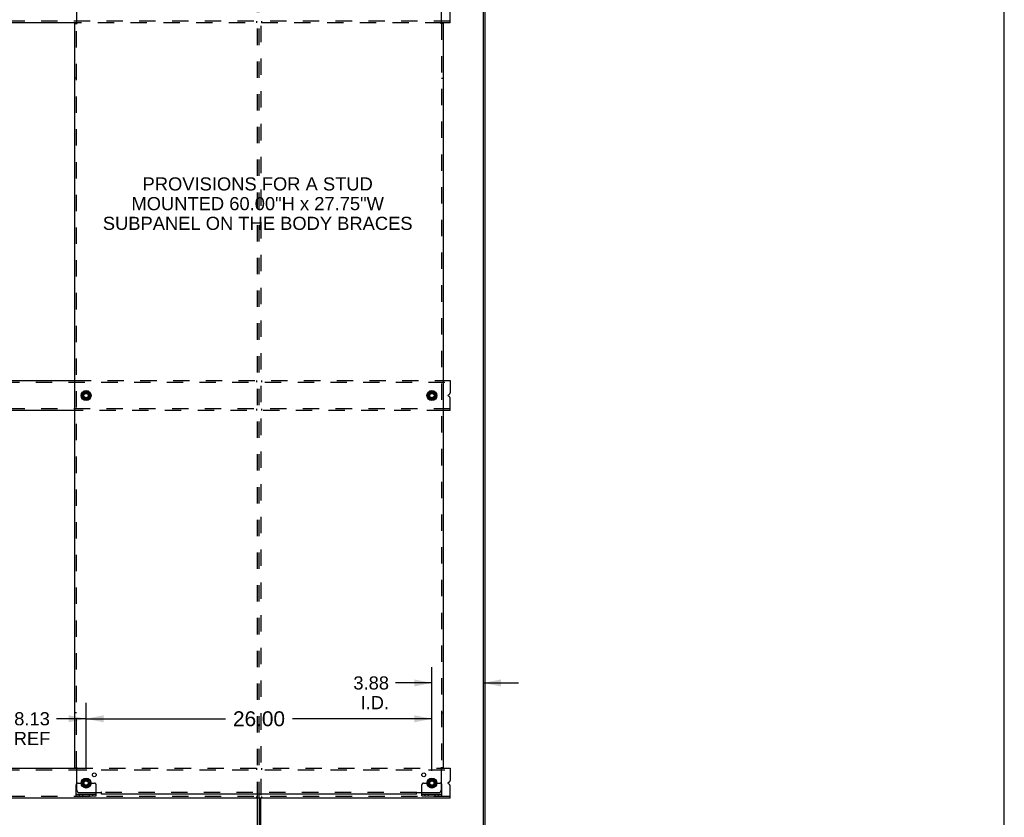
# Model space of a CAD drawing. Header units: inches. Extents: x 0 to 224, y 0 to 145.
# Tile 12 of 13: x 150 to 224, y 52 to 112. Entities that reach past the tile are written whole.
import ezdxf

# ---------------------------------------------------------------- set-up
doc = ezdxf.new("R2010")
doc.units = ezdxf.units.IN
doc.header["$LTSCALE"] = 12.302632
doc.header["$MEASUREMENT"] = 0
doc.linetypes.add('DOT', pattern=[0.2, 0.1, -0.1])
doc.linetypes.add('HIDDEN', pattern=[0.2, 0.1, -0.1])
doc.layers.get('0').update_dxf_attribs({"linetype": 'CONTINUOUS'})
for name, color, linetype in [('DEFAULT_2', 8, 'HIDDEN'), ('DIMENSIONS', 7, 'CONTINUOUS'), ('RH_SUB_LESS_THAN_30', 7, 'CONTINUOUS'), ('SUBPANELS', 7, 'CONTINUOUS')]:
    doc.layers.add(name, color=color, linetype=linetype)
doc.styles.get("Standard").update_dxf_attribs({"font": 'arial.ttf'})
doc.dimstyles.new('DIMSTYLE_1', dxfattribs={"dimtxt": 0.986842, "dimasz": 1.315789, "dimexe": 0.09, "dimexo": 0.07, "dimgap": 0.0375, "dimtad": 0, "dimtih": 1, "dimtoh": 1, "dimzin": 4, "dimdsep": 46, "dimtxsty": 'Standard', "dimblk": '_FILLED', "dimblk1": '_FILLED', "dimblk2": '_FILLED', "dimcen": 0.09, "dimadec": 3, "dimazin": 1, "dimtfac": 1, "dimtdec": 3, "dimtofl": 0, "dimtmove": 0, "dimatfit": 3, "dimldrblk": '_FILLED', "dimfxl": 0, "dimtolj": 1, "dimtzin": 4, "dimarcsym": 0})
doc.dimstyles.new('DIMSTYLE_2', dxfattribs={"dimtxt": 1.118421, "dimasz": 1.315789, "dimexe": 0.09, "dimexo": 0.07, "dimgap": 0.0425, "dimtad": 0, "dimtih": 1, "dimtoh": 1, "dimzin": 4, "dimdsep": 46, "dimtxsty": 'Standard', "dimblk": '_FILLED', "dimblk1": '_FILLED', "dimblk2": '_FILLED', "dimcen": 0.09, "dimadec": 3, "dimazin": 1, "dimtfac": 1, "dimtdec": 3, "dimtofl": 0, "dimtmove": 0, "dimatfit": 3, "dimldrblk": '_FILLED', "dimfxl": 0, "dimtolj": 1, "dimtzin": 4, "dimarcsym": 0})

# ---------------------------------------------------------------- blocks, each defined once
blk = doc.blocks.new('_FILLED')
at = {"color": 0, "linetype": 'ByBlock'}
blk.add_solid([(0, 0), (-1, 0.2), (-1, -0.2)], dxfattribs=at)
blk = doc.blocks.new('*D9')
at = {"layer": 'DIMENSIONS', "color": 2, "linetype": 'Continuous'}
for p, q in [((146.528, 55.922), (146.528, 61.02)), ((154.653, 55.922), (154.653, 61.02)), ((146.528, 59.835), (148.757, 59.835)), ((154.653, 59.835), (152.425, 59.835))]:
    blk.add_line(p, q, dxfattribs=at)
at = {"layer": 'DIMENSIONS', "color": 2, "linetype": 'Continuous', "xscale": 1.3157894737, "yscale": 1.3157894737, "zscale": 1.3157894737, "rotation": 180}
blk.add_blockref('_FILLED', (146.528, 59.835), dxfattribs=at)
at = {"layer": 'DIMENSIONS', "color": 2, "linetype": 'Continuous', "xscale": 1.3157894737, "yscale": 1.3157894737, "zscale": 1.3157894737}
blk.add_blockref('_FILLED', (154.653, 59.835), dxfattribs=at)
at = {"layer": 'DIMENSIONS', "color": 2, "linetype": 'Continuous', "insert": (150.591, 60.329), "char_height": 0.9868, "width": 2.75142, "attachment_point": 2, "line_spacing_factor": 0.9}
blk.add_mtext('8.13\\PREF', dxfattribs=at)
blk = doc.blocks.new('*D10')
at = {"layer": 'DIMENSIONS', "color": 2, "linetype": 'Continuous'}
for p, q in [((180.653, 55.922), (180.653, 63.711)), ((180.653, 62.527), (177.921, 62.527)), ((184.528, 62.527), (187.16, 62.527))]:
    blk.add_line(p, q, dxfattribs=at)
at = {"layer": 'DIMENSIONS', "color": 2, "linetype": 'Continuous', "xscale": 1.3157894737, "yscale": 1.3157894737, "zscale": 1.3157894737}
blk.add_blockref('_FILLED', (180.653, 62.527), dxfattribs=at)
at = {"layer": 'DIMENSIONS', "color": 2, "linetype": 'Continuous', "xscale": 1.3157894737, "yscale": 1.3157894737, "zscale": 1.3157894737, "rotation": 180}
blk.add_blockref('_FILLED', (184.528, 62.527), dxfattribs=at)
at = {"layer": 'DIMENSIONS', "color": 2, "linetype": 'Continuous', "insert": (177.427, 63.02), "char_height": 0.9868, "width": 2.68172, "attachment_point": 3, "line_spacing_factor": 0.9}
blk.add_mtext('3.88\\PI.D.', dxfattribs=at)
blk = doc.blocks.new('*D17')
at = {"layer": 'RH_SUB_LESS_THAN_30', "color": 2, "linetype": 'Continuous'}
for p, q in [((154.653, 56.105), (154.653, 61.02)), ((180.653, 55.922), (180.653, 61.02)), ((154.653, 59.835), (165.14, 59.835)), ((180.653, 59.835), (170.167, 59.835))]:
    blk.add_line(p, q, dxfattribs=at)
at = {"layer": 'RH_SUB_LESS_THAN_30', "color": 2, "linetype": 'Continuous', "xscale": 1.3157894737, "yscale": 1.3157894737, "zscale": 1.3157894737, "rotation": 180}
blk.add_blockref('_FILLED', (154.653, 59.835), dxfattribs=at)
at = {"layer": 'RH_SUB_LESS_THAN_30', "color": 2, "linetype": 'Continuous', "xscale": 1.3157894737, "yscale": 1.3157894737, "zscale": 1.3157894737}
blk.add_blockref('_FILLED', (180.653, 59.835), dxfattribs=at)
at = {"layer": 'RH_SUB_LESS_THAN_30', "color": 2, "linetype": 'Continuous', "insert": (167.653, 60.395), "char_height": 1.1184, "width": 3.90824, "attachment_point": 2, "line_spacing_factor": 0.9}
blk.add_mtext('26.00', dxfattribs=at)

msp = doc.modelspace()

# ---------------------------------------------------------------- hatches: boundary and pattern name
at = {"linetype": 'Continuous'}
h = msp.add_hatch(dxfattribs=at)
h.set_pattern_fill('DEFAULT__3', color=2, scale=179001.843809, angle=245, style=0, pattern_type=0)
h.set_pattern_definition([(245, (0, 0), (162230, -75650), [])])
edge = h.paths.add_edge_path()
edge.add_line((184.528, 46.251), (184.528, 118.001))
edge.add_line((184.653, 118.001), (184.528, 118.001))
edge.add_line((184.653, 46.251), (184.653, 118.001))
edge.add_line((184.653, 46.251), (184.528, 46.251))

# ---------------------------------------------------------------- linework, layer by layer
at = {"color": 7, "linetype": 'Continuous'}
for p, q in [((223.684, 0), (223.684, 144.737)), ((184.528, 46.251), (184.528, 118.001)), ((184.653, 46.251), (184.653, 118.001)), ((182.028, 112.126), (182.028, 113.055)), ((153.93, 112.126), (147.252, 112.126)), ((182.028, 112.126), (181.377, 112.126)), ((147.372, 85.251), (153.81, 85.251)), ((181.497, 85.251), (182.028, 85.251)), ((182.028, 85.251), (182.028, 84.322)), ((154.381, 84.289), (154.648, 84.444)), ((154.658, 84.444), (154.926, 84.289)), ((180.381, 84.289), (180.648, 84.444)), ((180.658, 84.444), (180.926, 84.289)), ((154.376, 84.281), (154.376, 83.972)), ((154.648, 83.809), (154.381, 83.963)), ((154.926, 83.963), (154.658, 83.809)), ((154.931, 84.281), (154.931, 83.972)), ((180.376, 84.281), (180.376, 83.972)), ((180.648, 83.809), (180.381, 83.963)), ((180.926, 83.963), (180.658, 83.809)), ((180.931, 84.281), (180.931, 83.972)), ((181.897, 84.184), (181.951, 84.206)), ((181.951, 84.046), (181.897, 84.068)), ((182.028, 83.001), (182.028, 83.93)), ((153.81, 83.001), (147.372, 83.001)), ((182.028, 83.001), (181.497, 83.001)), ((147.252, 56.126), (153.93, 56.126)), ((181.377, 56.126), (182.028, 56.126)), ((182.028, 56.126), (182.028, 55.197)), ((154.376, 55.156), (154.376, 54.847)), ((154.381, 55.164), (154.648, 55.319)), ((154.648, 54.684), (154.381, 54.838)), ((154.658, 55.319), (154.926, 55.164)), ((154.926, 54.838), (154.658, 54.684)), ((154.931, 55.156), (154.931, 54.847)), ((180.376, 55.156), (180.376, 54.847)), ((180.381, 55.164), (180.648, 55.319)), ((180.648, 54.684), (180.381, 54.838)), ((180.658, 55.319), (180.926, 55.164)), ((180.926, 54.838), (180.658, 54.684)), ((180.931, 55.156), (180.931, 54.847)), ((181.897, 55.059), (181.951, 55.081)), ((181.951, 54.921), (181.897, 54.943)), ((182.028, 53.876), (182.028, 54.805)), ((153.903, 54.053), (153.903, 54.157)), ((153.903, 54.053), (155.403, 54.053)), ((155.403, 54.053), (155.403, 54.157)), ((179.903, 54.053), (179.903, 54.157)), ((179.903, 54.053), (181.403, 54.053)), ((181.403, 54.053), (181.403, 54.157)), ((182.028, 53.876), (86.903, 53.876)), ((167.653, 53.876), (167.653, 46.251)), ((167.778, 46.251), (167.778, 53.876))]:
    msp.add_line(p, q, dxfattribs=at)
at = {"color": 3, "linetype": 'Continuous'}
for p, q in [((153.903, 54.157), (153.903, 54.876)), ((181.403, 54.157), (181.403, 54.876)), ((153.903, 54.157), (155.403, 54.157)), ((155.403, 54.157), (155.403, 54.282)), ((179.903, 54.157), (179.903, 54.282)), ((179.903, 54.157), (181.403, 54.157)), ((167.528, 46.251), (167.528, 53.876))]:
    msp.add_line(p, q, dxfattribs=at)
at = {"color": 7, "linetype": 'Continuous'}
for centre, radius in [((154.653, 84.126), 0.372), ((154.653, 84.126), 0.356), ((180.653, 84.126), 0.372), ((180.653, 84.126), 0.356), ((154.653, 84.126), 0.204), ((154.653, 84.126), 0.183), ((154.653, 84.126), 0.183), ((180.653, 84.126), 0.204), ((180.653, 84.126), 0.183), ((180.653, 84.126), 0.183), ((154.653, 55.001), 0.372), ((154.653, 55.001), 0.356), ((154.653, 55.001), 0.204), ((154.653, 55.001), 0.183), ((154.653, 55.001), 0.183), ((180.653, 55.001), 0.372), ((180.653, 55.001), 0.356), ((180.653, 55.001), 0.204), ((180.653, 55.001), 0.183), ((180.653, 55.001), 0.183)]:
    msp.add_circle(centre, radius, dxfattribs=at)
for centre, radius, start, end in [((154.653, 84.435), 0.01, 60, 120), ((180.653, 84.435), 0.01, 60, 120), ((154.386, 84.281), 0.01, 120, 180), ((154.386, 83.972), 0.01, 180.01128, 239.98796), ((154.653, 83.817), 0.01, 240.01171, 299.98732), ((154.921, 84.281), 0.01, 0.01128, 59.98796), ((154.921, 83.972), 0.01, 300.01085, 359.98765), ((180.386, 84.281), 0.01, 120, 180), ((180.386, 83.972), 0.01, 180.01128, 239.98796), ((180.653, 83.817), 0.01, 240.01171, 299.98732), ((180.921, 84.281), 0.01, 0.01128, 59.98796), ((180.921, 83.972), 0.01, 300.01085, 359.98765), ((181.921, 84.126), 0.0625, 112.5, 247.5), ((181.903, 84.322), 0.125, 292.5, 360), ((181.903, 83.93), 0.125, 0, 67.5), ((154.386, 55.156), 0.01, 120, 180), ((154.386, 54.847), 0.01, 180.01128, 239.98796), ((154.653, 55.31), 0.01, 60, 120), ((154.921, 55.156), 0.01, 0.01128, 59.98796), ((154.921, 54.847), 0.01, 300.01085, 359.98765), ((180.386, 55.156), 0.01, 120, 180), ((180.386, 54.847), 0.01, 180.01128, 239.98796), ((180.653, 55.31), 0.01, 60, 120), ((180.921, 55.156), 0.01, 0.01128, 59.98796), ((180.921, 54.847), 0.01, 300.01085, 359.98765), ((181.921, 55.001), 0.0625, 112.5, 247.5), ((181.903, 55.197), 0.125, 292.5, 360), ((181.903, 54.805), 0.125, 0, 67.5), ((154.653, 54.692), 0.01, 240.01171, 299.98732), ((180.653, 54.692), 0.01, 240.01171, 299.98732)]:
    msp.add_arc(centre, radius, start, end, dxfattribs=at)
at = {"color": 3, "linetype": 'Continuous'}
for centre, start, end in [((154.028, 54.876), 138.70205, 180), ((181.278, 54.876), 0, 41.29795)]:
    msp.add_arc(centre, 0.125, start, end, dxfattribs=at)
at = {"layer": 'DEFAULT_2', "color": 8, "linetype": 'HIDDEN'}
for p, q in [((167.528, 53.876), (167.528, 114.376)), ((167.653, 53.876), (167.653, 114.376)), ((167.778, 114.376), (167.778, 53.876)), ((182.028, 112.251), (86.903, 112.251)), ((181.377, 112.126), (153.93, 112.126)), ((167.466, 112.251), (167.466, 112.126)), ((167.841, 112.251), (167.841, 112.126)), ((86.903, 85.126), (182.028, 85.126)), ((153.81, 85.251), (181.497, 85.251)), ((167.466, 85.251), (167.466, 85.126)), ((167.841, 85.251), (167.841, 85.126)), ((182.028, 83.126), (86.903, 83.126)), ((181.497, 83.001), (153.81, 83.001)), ((167.466, 83.126), (167.466, 83.001)), ((167.841, 83.126), (167.841, 83.001)), ((86.903, 56.001), (182.028, 56.001)), ((153.93, 56.126), (181.377, 56.126)), ((167.466, 56.126), (167.466, 56.001)), ((167.841, 56.126), (167.841, 56.001)), ((154.028, 55.001), (154.118, 55.001)), ((154.118, 55.001), (154.178, 55.001)), ((154.178, 55.001), (154.478, 55.001)), ((154.828, 55.001), (155.278, 55.001)), ((155.403, 54.282), (155.403, 54.876)), ((179.903, 54.282), (179.903, 54.876)), ((180.028, 55.001), (180.118, 55.001)), ((180.118, 55.001), (180.178, 55.001)), ((180.178, 55.001), (180.478, 55.001)), ((180.828, 55.001), (181.278, 55.001)), ((154.15, 54.053), (154.15, 54.157)), ((154.406, 54.053), (154.406, 54.157)), ((154.9, 54.053), (154.9, 54.157)), ((155.156, 54.053), (155.156, 54.157)), ((180.15, 54.053), (180.15, 54.157)), ((180.406, 54.053), (180.406, 54.157)), ((180.9, 54.053), (180.9, 54.157)), ((181.156, 54.053), (181.156, 54.157)), ((182.028, 54.001), (86.903, 54.001)), ((167.466, 54.001), (167.466, 53.876)), ((167.841, 54.001), (167.841, 53.876))]:
    msp.add_line(p, q, dxfattribs=at)
for centre, radius in [((154.653, 84.126), 0.318), ((180.653, 84.126), 0.318), ((154.653, 84.126), 0.166), ((180.653, 84.126), 0.166), ((154.653, 55.001), 0.318), ((154.653, 55.001), 0.166), ((180.653, 55.001), 0.318), ((180.653, 55.001), 0.166)]:
    msp.add_circle(centre, radius, dxfattribs=at)
at = {"layer": 'DEFAULT_2', "color": 8, "linetype": 'DOT'}
for centre in [(154.653, 84.126), (180.653, 84.126), (154.653, 55.001), (180.653, 55.001)]:
    msp.add_circle(centre, 0.17, dxfattribs=at)
at = {"layer": 'DEFAULT_2', "color": 8, "linetype": 'HIDDEN'}
for centre, radius, start, end in [((154.028, 54.876), 0.125, 90, 138.70205), ((154.653, 55.001), 0.175, 180, 360), ((155.278, 54.876), 0.125, 0, 90), ((180.028, 54.876), 0.125, 90, 180), ((180.653, 55.001), 0.175, 180, 360), ((181.278, 54.876), 0.125, 41.29795, 90)]:
    msp.add_arc(centre, radius, start, end, dxfattribs=at)
at = {"layer": 'SUBPANELS', "color": 3, "linetype": 'Continuous'}
for p, q in [((153.935, 113.72), (153.935, 112.13)), ((181.372, 112.13), (181.372, 113.72)), ((153.81, 56.157), (153.81, 112.095)), ((153.81, 112.095), (153.896, 112.095)), ((181.391, 112.112), (181.384, 112.119)), ((181.497, 112.095), (181.411, 112.095)), ((181.497, 112.095), (181.497, 56.157)), ((153.81, 56.157), (153.896, 56.157)), ((153.916, 56.14), (153.922, 56.134)), ((153.935, 56.122), (153.935, 54.532)), ((181.372, 54.532), (181.372, 56.122)), ((181.497, 56.157), (181.411, 56.157)), ((154.185, 54.282), (155.774, 54.282)), ((155.81, 54.157), (155.81, 54.244)), ((179.497, 54.157), (155.81, 54.157)), ((179.497, 54.157), (179.497, 54.244)), ((179.514, 54.264), (179.521, 54.27)), ((179.532, 54.282), (181.122, 54.282))]:
    msp.add_line(p, q, dxfattribs=at)
at = {"layer": 'SUBPANELS', "color": 8, "linetype": 'HIDDEN'}
for p, q in [((153.896, 112.095), (153.975, 112.095)), ((153.935, 56.157), (153.935, 112.095)), ((181.411, 112.095), (181.331, 112.095)), ((181.372, 112.095), (181.372, 56.157)), ((153.935, 107.97), (153.81, 107.97)), ((181.372, 107.97), (181.497, 107.97)), ((153.935, 60.282), (153.81, 60.282)), ((181.372, 60.282), (181.497, 60.282)), ((153.896, 56.157), (153.975, 56.157)), ((181.411, 56.157), (181.331, 56.157)), ((155.81, 54.244), (155.81, 54.323)), ((179.497, 54.282), (155.81, 54.282)), ((179.497, 54.244), (179.497, 54.323))]:
    msp.add_line(p, q, dxfattribs=at)
at = {"layer": 'SUBPANELS', "color": 3, "linetype": 'Continuous'}
for points in [[(153.896, 112.095), (153.898, 112.097), (153.9, 112.098), (153.902, 112.1), (153.904, 112.101), (153.906, 112.103), (153.908, 112.104), (153.91, 112.106), (153.911, 112.107), (153.913, 112.109), (153.914, 112.11), (153.916, 112.112)], [(153.916, 112.112), (153.922, 112.119), (153.924, 112.12), (153.926, 112.122), (153.928, 112.124), (153.93, 112.126), (153.932, 112.127), (153.933, 112.129), (153.935, 112.13)], [(181.384, 112.119), (181.382, 112.12), (181.381, 112.122), (181.379, 112.124), (181.377, 112.126), (181.375, 112.127), (181.374, 112.129), (181.372, 112.13)], [(181.411, 112.095), (181.409, 112.097), (181.406, 112.098), (181.404, 112.1), (181.402, 112.101), (181.401, 112.103), (181.399, 112.104), (181.397, 112.106), (181.395, 112.107), (181.394, 112.109), (181.392, 112.11), (181.391, 112.112)], [(153.896, 56.157), (153.898, 56.156), (153.9, 56.154), (153.902, 56.153), (153.904, 56.151), (153.906, 56.15), (153.908, 56.148), (153.91, 56.147), (153.911, 56.145), (153.913, 56.143), (153.914, 56.142), (153.916, 56.14)], [(153.922, 56.134), (153.924, 56.132), (153.926, 56.13), (153.928, 56.128), (153.93, 56.127), (153.932, 56.125), (153.933, 56.123), (153.935, 56.122)], [(181.391, 56.14), (181.384, 56.134), (181.382, 56.132), (181.381, 56.13), (181.379, 56.128), (181.377, 56.127), (181.375, 56.125), (181.374, 56.123), (181.372, 56.122)], [(181.411, 56.157), (181.409, 56.156), (181.406, 56.154), (181.404, 56.153), (181.402, 56.151), (181.401, 56.15), (181.399, 56.148), (181.397, 56.147), (181.395, 56.145), (181.394, 56.143), (181.392, 56.142), (181.391, 56.14)], [(155.793, 54.264), (155.786, 54.27), (155.784, 54.272), (155.782, 54.274), (155.781, 54.276), (155.779, 54.278), (155.777, 54.279), (155.776, 54.281), (155.774, 54.282)], [(155.81, 54.244), (155.808, 54.246), (155.806, 54.248), (155.805, 54.25), (155.803, 54.252), (155.802, 54.254), (155.8, 54.256), (155.799, 54.257), (155.797, 54.259), (155.796, 54.261), (155.794, 54.262), (155.793, 54.264)], [(179.497, 54.244), (179.499, 54.246), (179.5, 54.248), (179.502, 54.25), (179.503, 54.252), (179.505, 54.254), (179.507, 54.256), (179.508, 54.257), (179.51, 54.259), (179.511, 54.261), (179.513, 54.262), (179.514, 54.264)], [(179.521, 54.27), (179.523, 54.272), (179.524, 54.274), (179.526, 54.276), (179.528, 54.278), (179.53, 54.279), (179.531, 54.281), (179.532, 54.282)]]:
    msp.add_lwpolyline(points, dxfattribs=at)
at = {"layer": 'SUBPANELS', "color": 8, "linetype": 'HIDDEN'}
for points in [[(153.949, 112.12), (153.947, 112.122), (153.945, 112.123), (153.942, 112.125), (153.94, 112.126), (153.938, 112.127), (153.936, 112.129), (153.935, 112.13)], [(153.975, 112.095), (153.975, 112.097), (153.974, 112.098), (153.973, 112.1), (153.972, 112.102), (153.971, 112.103), (153.97, 112.105), (153.969, 112.106), (153.967, 112.108), (153.966, 112.109), (153.964, 112.111), (153.962, 112.112), (153.96, 112.113), (153.958, 112.115), (153.956, 112.116), (153.954, 112.117), (153.949, 112.12)], [(181.331, 112.095), (181.332, 112.097), (181.333, 112.098), (181.334, 112.1), (181.334, 112.102), (181.336, 112.103), (181.337, 112.105), (181.338, 112.106), (181.34, 112.108), (181.341, 112.109), (181.343, 112.111), (181.345, 112.112), (181.347, 112.113), (181.349, 112.115), (181.351, 112.116), (181.353, 112.117)], [(181.353, 112.117), (181.357, 112.12), (181.36, 112.122), (181.362, 112.123), (181.364, 112.125), (181.367, 112.126), (181.369, 112.127), (181.37, 112.129), (181.372, 112.13)], [(153.954, 56.135), (153.949, 56.132), (153.947, 56.131), (153.945, 56.129), (153.942, 56.128), (153.94, 56.126), (153.938, 56.125), (153.936, 56.123), (153.935, 56.122)], [(153.975, 56.157), (153.975, 56.156), (153.974, 56.154), (153.973, 56.152), (153.972, 56.151), (153.971, 56.149), (153.97, 56.148), (153.969, 56.146), (153.967, 56.145), (153.966, 56.143), (153.964, 56.142), (153.962, 56.14), (153.96, 56.139), (153.958, 56.138), (153.956, 56.136), (153.954, 56.135)], [(181.331, 56.157), (181.332, 56.156), (181.333, 56.154), (181.334, 56.152), (181.334, 56.151), (181.336, 56.149), (181.337, 56.148), (181.338, 56.146), (181.34, 56.145), (181.341, 56.143), (181.343, 56.142), (181.345, 56.14), (181.347, 56.139), (181.349, 56.138), (181.351, 56.136), (181.353, 56.135), (181.357, 56.132)], [(181.357, 56.132), (181.36, 56.131), (181.362, 56.129), (181.364, 56.128), (181.367, 56.126), (181.369, 56.125), (181.37, 56.123), (181.372, 56.122)], [(155.784, 54.297), (155.783, 54.295), (155.782, 54.292), (155.78, 54.29), (155.779, 54.288), (155.777, 54.286), (155.776, 54.284), (155.774, 54.282)], [(155.81, 54.323), (155.808, 54.323), (155.806, 54.322), (155.805, 54.321), (155.803, 54.32), (155.801, 54.319), (155.8, 54.318), (155.798, 54.317), (155.797, 54.315), (155.795, 54.313), (155.794, 54.312), (155.793, 54.31), (155.791, 54.308), (155.79, 54.306), (155.789, 54.304), (155.787, 54.302), (155.784, 54.297)], [(179.497, 54.323), (179.499, 54.323), (179.501, 54.322), (179.502, 54.321), (179.504, 54.32), (179.505, 54.319), (179.507, 54.318), (179.508, 54.317), (179.51, 54.315), (179.511, 54.313), (179.513, 54.312), (179.514, 54.31), (179.516, 54.308), (179.517, 54.306), (179.518, 54.304), (179.52, 54.302)], [(179.52, 54.302), (179.522, 54.297), (179.524, 54.295), (179.525, 54.292), (179.527, 54.29), (179.528, 54.288), (179.53, 54.286), (179.531, 54.284), (179.532, 54.282)]]:
    msp.add_lwpolyline(points, dxfattribs=at)
for centre in [(154.653, 84.126), (180.653, 84.126), (154.653, 55.001), (180.653, 55.001)]:
    msp.add_circle(centre, 0.25, dxfattribs=at)
at = {"layer": 'SUBPANELS', "color": 3, "linetype": 'Continuous'}
for centre in [(155.272, 55.62), (180.035, 55.62)]:
    msp.add_circle(centre, 0.141, dxfattribs=at)
for centre, start, end in [((154.185, 54.532), 180, 270), ((181.122, 54.532), 270, 360)]:
    msp.add_arc(centre, 0.25, start, end, dxfattribs=at)

# ---------------------------------------------------------------- texts
at = {"layer": 'DIMENSIONS', "color": 2, "linetype": 'Continuous', "insert": (167.554, 100.523), "char_height": 0.98684, "width": 23.24032, "attachment_point": 2, "line_spacing_factor": 0.9}
msp.add_mtext('PROVISIONS FOR A STUD\\PMOUNTED 60.00"H x 27.75"W\\PSUBPANEL ON THE BODY BRACES', dxfattribs=at)

# ---------------------------------------------------------------- dimensions: what is measured, and where the dimension line sits
at = {"layer": 'DIMENSIONS', "color": 2, "linetype": 'Continuous'}
for base, p1, p2, text, picture, middle in [((180.653384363, 62.526727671), (184.528384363, 46.251197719), (180.653384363, 55.852250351), '<>\\PI.D.', '*D10', (176.086622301, 61.786596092)), ((146.528384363, 59.835289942), (154.653384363, 55.852250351), (146.528384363, 55.852250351), '<>\\PREF', '*D9', (150.590884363, 59.095158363))]:
    dim = msp.add_linear_dim(base=base, p1=p1, p2=p2, angle=180, text=text, dimstyle='DIMSTYLE_1', dxfattribs=at)
    dim.commit()
    dim.dimension.update_dxf_attribs({"geometry": picture, "text_midpoint": middle, "dimtype": 160})
at = {"layer": 'RH_SUB_LESS_THAN_30', "color": 2, "linetype": 'Continuous'}
dim = msp.add_linear_dim(base=(154.653, 59.835), p1=(180.653, 55.852), p2=(154.653, 56.035), angle=180, dimstyle='DIMSTYLE_2', dxfattribs=at)
dim.commit()
dim.dimension.update_dxf_attribs({"geometry": '*D17', "text_midpoint": (167.639, 59.829), "dimtype": 160})

doc.saveas('drawing.dxf')
